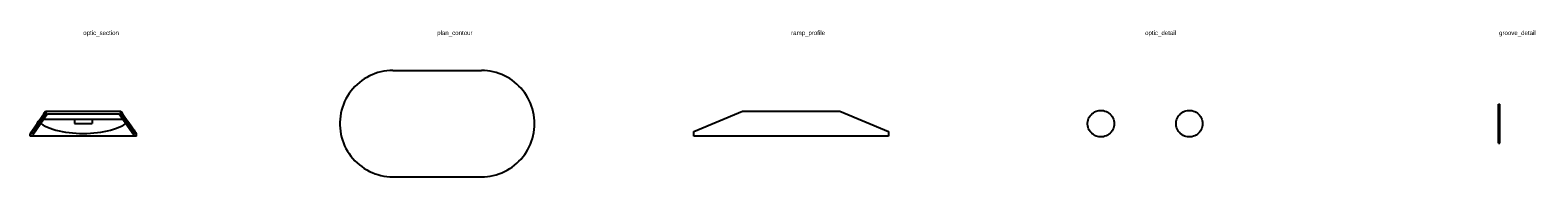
# Model space of a CAD drawing. Header units: millimetres. Extents: x -110 to 3644, y -116 to 106.
# Tile 10 of 10: x 1940 to 3644, y -60 to 106. Entities that reach past the tile are written whole.
import ezdxf

# ---------------------------------------------------------------- set-up
doc = ezdxf.new("R2010")
doc.units = ezdxf.units.MM
doc.layers.add('LABELS', color=2, linetype='Continuous')
doc.layers.add('VISIBLE', color=7, linetype='Continuous')

msp = doc.modelspace()

# ---------------------------------------------------------------- linework, layer by layer
at = {"layer": 'VISIBLE'}
for points in [[(2350, 60), (2346.575, 59.902), (2343.161, 59.609), (2339.769, 59.121), (2336.41, 58.441), (2333.096, 57.57), (2329.837, 56.511), (2326.644, 55.267), (2323.527, 53.844), (2320.496, 52.245), (2317.562, 50.475), (2314.733, 48.541), (2312.019, 46.448), (2309.43, 44.204), (2306.972, 41.816), (2304.655, 39.292), (2302.486, 36.639), (2300.472, 33.867), (2298.619, 30.984), (2296.934, 28), (2295.422, 24.925), (2294.088, 21.768), (2292.937, 18.541), (2291.971, 15.253), (2291.195, 11.915), (2290.611, 8.539), (2290.22, 5.135), (2290.024, 1.713), (2290.024, -1.713), (2290.22, -5.135), (2290.611, -8.539), (2291.195, -11.915), (2291.971, -15.253), (2292.937, -18.541), (2294.088, -21.768), (2295.422, -24.925), (2296.934, -28), (2298.619, -30.984), (2300.472, -33.867), (2302.486, -36.639), (2304.655, -39.292), (2306.972, -41.816), (2309.43, -44.204), (2312.019, -46.448), (2314.733, -48.541), (2317.562, -50.475), (2320.496, -52.245), (2323.527, -53.844), (2326.644, -55.267), (2329.837, -56.511), (2333.096, -57.57), (2336.41, -58.441), (2339.769, -59.121), (2343.161, -59.609), (2346.575, -59.902), (2350, -60)], [(2350, 60), (2450, 60)], [(2510, 0), (2509.906, 3.364), (2509.623, 6.718), (2509.152, 10.05), (2508.496, 13.351), (2507.655, 16.61), (2506.633, 19.817), (2505.433, 22.961), (2504.058, 26.033), (2502.513, 29.023), (2500.803, 31.922), (2498.934, 34.72), (2496.91, 37.409), (2494.739, 39.981), (2492.426, 42.426), (2489.981, 44.739), (2487.409, 46.91), (2484.72, 48.934), (2481.922, 50.803), (2479.023, 52.513), (2476.033, 54.058), (2472.961, 55.433), (2469.817, 56.633), (2466.61, 57.655), (2463.351, 58.496), (2460.05, 59.152), (2456.718, 59.623), (2453.364, 59.906), (2450, 60)], [(3599.25, -22), (3599.25, 22)], [(3599.25, 22), (3600.75, 22)], [(3600.75, -22), (3600.75, 22)], [(1940, -11), (1940.65, -10.072), (1941.625, -8.68), (1942.884, -6.882), (1944.374, -4.753), (1946.033, -2.384), (1947.792, 0.128), (1949.576, 2.676), (1951.311, 5.154), (1952.924, 7.457), (1954.347, 9.49), (1955.522, 11.167), (1956.397, 12.418), (1956.938, 13.19), (1957.121, 13.451)], [(1957.252, 13.115), (1940.045, -11.459)], [(1958.35, 12.591), (1940.913, -12.311)], [(1959.677, 11), (1943, -12.818)], [(1951.975, 0), (1954.294, -1.403), (1956.846, -2.733), (1959.619, -3.984), (1962.6, -5.149), (1965.771, -6.221), (1969.118, -7.196), (1972.623, -8.068), (1976.268, -8.833), (1980.035, -9.487), (1983.904, -10.027), (1987.855, -10.45), (1991.869, -10.753), (1995.924, -10.936), (2000, -10.997)], [(1955.476, 5), (2044.524, 5)], [(1957.121, 13.451), (1957.505, 14)], [(1958.35, 12.591), (1957.121, 13.451)], [(1958.235, 12.427), (1957.252, 13.115)], [(1957.505, 14), (2042.495, 14)], [(1959.677, 11), (2040.323, 11)], [(1990, 5), (1990, 0)], [(1990, 0), (1990.063, 0), (1990.251, 0), (1990.561, 0), (1990.99, 0), (1991.533, 0), (1992.182, 0), (1992.929, 0), (1993.765, 0), (1994.68, 0), (1995.661, 0), (1996.697, 0), (1997.775, 0), (1998.88, 0), (2000, 0)], [(2000, -10.997), (2004.076, -10.936), (2008.131, -10.753), (2012.145, -10.45), (2016.096, -10.027), (2019.965, -9.487), (2023.732, -8.833), (2027.377, -8.068), (2030.882, -7.196), (2034.229, -6.221), (2037.4, -5.149), (2040.381, -3.984), (2043.154, -2.733), (2045.706, -1.403), (2048.025, 0)], [(2000, 0), (2001.12, 0), (2002.225, 0), (2003.303, 0), (2004.339, 0), (2005.32, 0), (2006.235, 0), (2007.071, 0), (2007.818, 0), (2008.467, 0), (2009.01, 0), (2009.439, 0), (2009.749, 0), (2009.937, 0), (2010, 0)], [(2010, 5), (2010, 0)], [(2057, -12.818), (2040.323, 11)], [(2041.65, 12.591), (2042.879, 13.451)], [(2059.087, -12.311), (2041.65, 12.591)], [(2041.765, 12.427), (2042.748, 13.115)], [(2042.495, 14), (2042.879, 13.451)], [(2059.955, -11.459), (2042.748, 13.115)], [(2042.879, 13.451), (2043.062, 13.19), (2043.603, 12.418), (2044.478, 11.167), (2045.653, 9.49), (2047.076, 7.457), (2048.689, 5.154), (2050.424, 2.676), (2052.208, 0.128), (2053.967, -2.384), (2055.626, -4.753), (2057.116, -6.882), (2058.375, -8.68), (2059.35, -10.072), (2060, -11)], [(2690, -9), (2745, 14)], [(2745, 14), (2855, 14)], [(2855, 14), (2910, -9)], [(3165, 0), (3164.902, -1.71), (3164.61, -3.397), (3164.128, -5.041), (3163.461, -6.618), (3162.619, -8.11), (3161.612, -9.495), (3160.454, -10.757), (3159.16, -11.879), (3157.746, -12.845), (3156.231, -13.644), (3154.635, -14.266), (3152.979, -14.701), (3151.284, -14.945), (3149.572, -14.994), (3147.865, -14.847), (3146.187, -14.507), (3144.558, -13.978), (3143, -13.266), (3141.533, -12.382), (3140.177, -11.336), (3138.949, -10.143), (3137.865, -8.817), (3136.939, -7.376), (3136.183, -5.839), (3135.608, -4.226), (3135.22, -2.558), (3135.024, -0.856), (3135.024, 0.856), (3135.22, 2.558), (3135.608, 4.226), (3136.183, 5.839), (3136.939, 7.376), (3137.865, 8.817), (3138.949, 10.143), (3140.177, 11.336), (3141.533, 12.382), (3143, 13.266), (3144.558, 13.978), (3146.187, 14.507), (3147.865, 14.847), (3149.572, 14.994), (3151.284, 14.945), (3152.979, 14.701), (3154.635, 14.266), (3156.231, 13.644), (3157.746, 12.845), (3159.16, 11.879), (3160.454, 10.757), (3161.612, 9.495), (3162.619, 8.11), (3163.461, 6.618), (3164.128, 5.041), (3164.61, 3.397), (3164.902, 1.71), (3165, 0)], [(3265, 0), (3264.902, -1.71), (3264.61, -3.397), (3264.128, -5.041), (3263.461, -6.618), (3262.619, -8.11), (3261.612, -9.495), (3260.454, -10.757), (3259.16, -11.879), (3257.746, -12.845), (3256.231, -13.644), (3254.635, -14.266), (3252.979, -14.701), (3251.284, -14.945), (3249.572, -14.994), (3247.865, -14.847), (3246.187, -14.507), (3244.558, -13.978), (3243, -13.266), (3241.533, -12.382), (3240.177, -11.336), (3238.949, -10.143), (3237.865, -8.817), (3236.939, -7.376), (3236.183, -5.839), (3235.608, -4.226), (3235.22, -2.558), (3235.024, -0.856), (3235.024, 0.856), (3235.22, 2.558), (3235.608, 4.226), (3236.183, 5.839), (3236.939, 7.376), (3237.865, 8.817), (3238.949, 10.143), (3240.177, 11.336), (3241.533, 12.382), (3243, 13.266), (3244.558, 13.978), (3246.187, 14.507), (3247.865, 14.847), (3249.572, 14.994), (3251.284, 14.945), (3252.979, 14.701), (3254.635, 14.266), (3256.231, 13.644), (3257.746, 12.845), (3259.16, 11.879), (3260.454, 10.757), (3261.612, 9.495), (3262.619, 8.11), (3263.461, 6.618), (3264.128, 5.041), (3264.61, 3.397), (3264.902, 1.71), (3265, 0)], [(1940, -11), (1940, -11.092), (1940, -11.178), (1940, -11.256), (1940, -11.328), (1940, -11.393), (1940, -11.452), (1940, -11.503), (1940, -11.548), (1940, -11.586), (1940, -11.617), (1940, -11.641), (1940, -11.658), (1940, -11.669), (1940, -11.672)], [(1940, -14), (1940, -11.672)], [(1940.913, -12.311), (1940, -11.672)], [(1943, -14), (1940, -14)], [(1941.028, -12.148), (1940.045, -11.459)], [(1943, -14), (1943, -12.818)], [(2000, -14), (1993.618, -14), (1987.316, -14), (1981.174, -14), (1975.269, -14), (1969.674, -14), (1964.461, -14), (1959.695, -14), (1955.436, -14), (1951.737, -14), (1948.645, -14), (1946.199, -14), (1944.429, -14), (1943.358, -14), (1943, -14)], [(2057, -14), (2056.642, -14), (2055.571, -14), (2053.801, -14), (2051.355, -14), (2048.263, -14), (2044.564, -14), (2040.305, -14), (2035.539, -14), (2030.326, -14), (2024.731, -14), (2018.826, -14), (2012.684, -14), (2006.382, -14), (2000, -14)], [(2057, -14), (2057, -12.818)], [(2060, -14), (2057, -14)], [(2058.972, -12.148), (2059.955, -11.459)], [(2059.087, -12.311), (2060, -11.672)], [(2060, -11.672), (2060, -11.669), (2060, -11.658), (2060, -11.641), (2060, -11.617), (2060, -11.586), (2060, -11.548), (2060, -11.503), (2060, -11.452), (2060, -11.393), (2060, -11.328), (2060, -11.256), (2060, -11.178), (2060, -11.092), (2060, -11)], [(2060, -14), (2060, -11.672)], [(2450, -60), (2453.364, -59.906), (2456.718, -59.623), (2460.05, -59.152), (2463.351, -58.496), (2466.61, -57.655), (2469.817, -56.633), (2472.961, -55.433), (2476.033, -54.058), (2479.023, -52.513), (2481.922, -50.803), (2484.72, -48.934), (2487.409, -46.91), (2489.981, -44.739), (2492.426, -42.426), (2494.739, -39.981), (2496.91, -37.409), (2498.934, -34.72), (2500.803, -31.922), (2502.513, -29.023), (2504.058, -26.033), (2505.433, -22.961), (2506.633, -19.817), (2507.655, -16.61), (2508.496, -13.351), (2509.152, -10.05), (2509.623, -6.718), (2509.906, -3.364), (2510, 0)], [(2690, -14), (2690, -9)], [(2910, -14), (2690, -14)], [(2910, -9), (2910, -14)], [(3599.25, -22), (3600.75, -22)], [(2350, -60), (2450, -60)]]:
    msp.add_lwpolyline(points, dxfattribs=at)

# ---------------------------------------------------------------- texts
at = {"layer": 'LABELS'}
for s, p in [('optic_section', (2000, 100)), ('plan_contour', (2400, 100)), ('ramp_profile', (2800, 100)), ('optic_detail', (3200, 100)), ('groove_detail', (3600, 100))]:
    msp.add_text(s, height=5, dxfattribs=at).set_placement(p)

doc.saveas('drawing.dxf')
